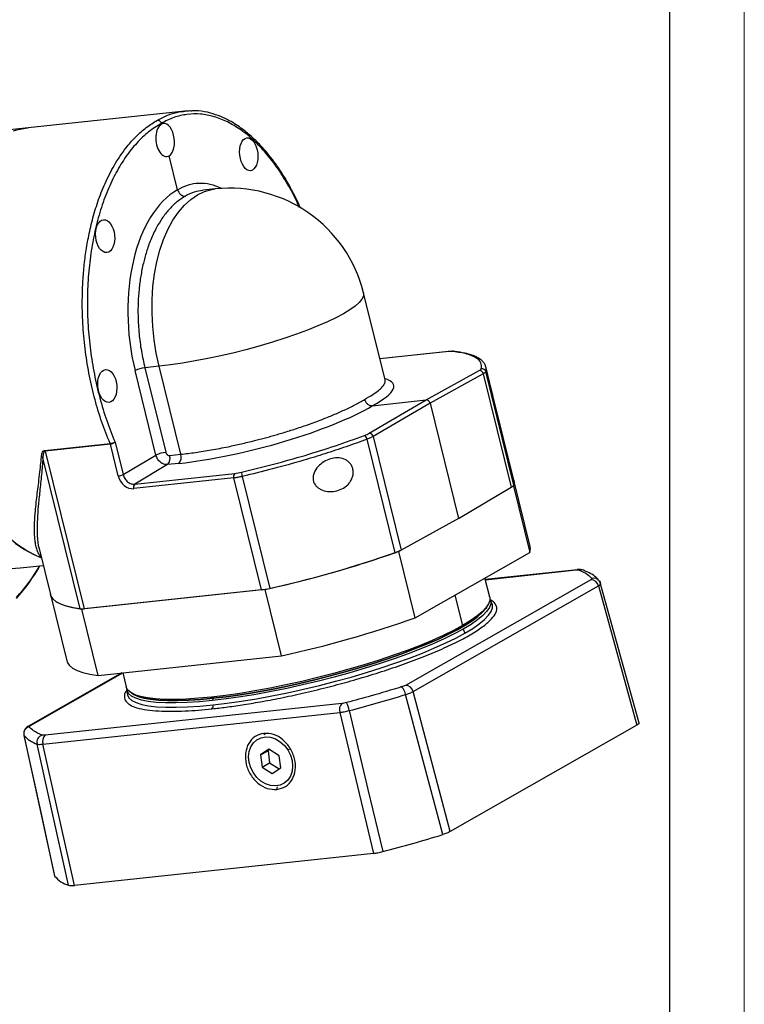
# Model space of a CAD drawing. Header units: millimetres. Extents: x 0 to 1017, y 0 to 717.
# Tile 12 of 13: x 897 to 1014, y 160 to 319. Entities that reach past the tile are written whole.
import ezdxf

# ---------------------------------------------------------------- set-up
doc = ezdxf.new("R2010")
doc.units = ezdxf.units.MM
doc.layers.add('图框_外框线', color=7, linetype='Continuous', lineweight=18)
doc.layers.add('标注线', color=7, linetype='Continuous')

# ---------------------------------------------------------------- blocks, each defined once
blk = doc.blocks.new('FGR160L2')
at = {"color": 0, "linetype": 'Continuous', "lineweight": 25}
for p, q in [((206.58, 88.86), (163.91, 84.3)), ((208.46, 88.87), (206.58, 88.86)), ((163.91, 84.3), (149.06, 82.72)), ((200.23, 85.26), (200.18, 85.5)), ((204.64, 67.41), (202.35, 76.69)), ((214.89, 67.63), (211.46, 67.26)), ((261.13, 15.63), (255.28, 39.33)), ((278.5, 23.36), (259.72, 21.35)), ((278.38, 23.32), (259.72, 21.33)), ((278.53, 23.36), (278.5, 23.36)), ((199.57, 19.33), (195.7, 18.92)), ((195.7, 18.92), (201.39, -4.11)), ((205.49, -4.64), (199.57, 19.33)), ((288.59, 19.1), (288.55, 17.88)), ((289.68, 14.7), (288.56, 19.28)), ((198.73, -4.86), (193.04, 18.17)), ((272.34, 10.16), (286.81, 18.15)), ((287.88, 17.29), (273.4, 9.3)), ((287.88, 17.29), (295.51, -13.64)), ((296.18, -13.02), (288.55, 17.88)), ((289.81, 14.2), (289.68, 14.7)), ((296.2, -11.67), (290.52, 11.34)), ((256.84, 1.07), (272.34, 10.16)), ((257.67, 8.59), (272.34, 10.16)), ((273.4, 9.3), (257.9, 0.2)), ((273.4, 9.3), (281.15, -22.12)), ((257.9, 0.2), (265.53, -30.73)), ((168.49, -3.59), (186.24, -1.69)), ((186.31, -1.93), (168.57, -3.82)), ((188.44, -10.55), (186.31, -1.93)), ((187.58, -1.3), (189.77, -10.17)), ((263.85, -31.45), (256.22, -0.55)), ((168.57, -3.82), (179.16, -46.73)), ((189.77, -10.17), (198.73, -4.86)), ((202.45, -4.97), (205.49, -4.64)), ((178.1, -46.75), (167.94, -5.57)), ((201.9, -7.45), (192.95, -12.76)), ((204.95, -7.13), (201.9, -7.45)), ((192.95, -12.76), (220.19, -9.85)), ((222.23, -10.69), (229.76, -41.17)), ((219.92, -11.09), (192.68, -14)), ((227.44, -41.57), (219.92, -11.09)), ((296.1, -13.29), (295.72, -13.51)), ((296.1, -13.29), (300.57, -31.38)), ((300.66, -29.76), (296.2, -11.67)), ((281.15, -22.12), (295.51, -13.64)), ((281.15, -22.12), (265.53, -30.73)), ((166.9, -30.34), (169.99, -42.83)), ((265.28, -30.86), (264.89, -31.08)), ((269.36, -49.17), (264.89, -31.08)), ((269.36, -49.17), (300.57, -31.38)), ((161.71, -35.61), (168.04, -34.93)), ((313.43, -36.08), (288.46, -38.75)), ((288.47, -38.8), (313.17, -36.16)), ((313.43, -36.08), (313.48, -36.07)), ((315.37, -36.31), (315.15, -36.21)), ((317.17, -38.81), (266.68, -67.6)), ((289.66, -43.58), (288.36, -38.34)), ((319.86, -39.91), (319.53, -39.21)), ((330.33, -77.84), (319.86, -39.91)), ((169.99, -42.83), (174.45, -60.92)), ((228.48, -41.46), (178.5, -46.8)), ((227.44, -41.57), (179.16, -46.73)), ((232.95, -59.54), (228.48, -41.46)), ((268.79, -69.27), (319.27, -40.49)), ((319.27, -40.49), (329.75, -78.42)), ((280.14, -43.02), (282.19, -51.31)), ((290.25, -45.26), (289.77, -44.2)), ((182.97, -64.88), (178.5, -46.8)), ((288.77, -46.36), (289.13, -45.78)), ((282.43, -52.27), (282.87, -53.37)), ((182.97, -64.88), (232.95, -59.54)), ((189.42, -64.19), (164.01, -78.68)), ((164.53, -78.51), (189.68, -64.18)), ((189.67, -64.17), (190.63, -68.03)), ((190.81, -68.63), (190.89, -69.8)), ((265.61, -68.14), (265.54, -67.84)), ((278.87, -107.42), (268.79, -69.27)), ((192.12, -69.74), (192.71, -70.08)), ((214.26, -71.11), (213.89, -70.78)), ((214.26, -71.11), (214.12, -71.73)), ((167.95, -83.61), (248.81, -74.97)), ((249.38, -72.53), (168.53, -81.17)), ((248.81, -74.97), (257.99, -113.37)), ((329.75, -78.42), (278.87, -107.42)), ((162.75, -81.11), (171.1, -119.44)), ((228.13, -80.67), (228.47, -80.98)), ((176.52, -122.07), (167.95, -83.61)), ((229.52, -85.01), (227.2, -86.55)), ((227.2, -86.55), (229.26, -85.38)), ((229.67, -85.1), (229.26, -85.38)), ((229.26, -85.38), (229.69, -88.69)), ((232.29, -86.77), (229.52, -85.01)), ((234.66, -85.19), (235.22, -84.84)), ((227.2, -86.55), (227.63, -89.86)), ((232.72, -90.08), (232.29, -86.77)), ((227.63, -89.86), (229.69, -88.69)), ((227.63, -89.86), (230.39, -91.62)), ((229.69, -88.69), (232.31, -90.36)), ((230.39, -91.62), (232.72, -90.08)), ((225.26, -91.44), (225.2, -91.5)), ((231.67, -95.97), (231.84, -95.19)), ((257.99, -113.37), (176.52, -122.07))]:
    blk.add_line(p, q, dxfattribs=at)
at = {"color": 0, "linetype": 'Continuous', "lineweight": 25, "flags": 128}
for points in [[(163.91, 84.3), (162.34, 84.07), (159.85, 83.41)], [(160.42, -28.86), (162.92, -30.57), (165.46, -31.96), (167.52, -32.83)], [(161.21, 83.81), (163.78, 84.29), (163.91, 84.3)], [(199.57, 19.33), (198.8, 22.88), (198.22, 26.51), (197.84, 30.17), (197.66, 33.83), (197.69, 37.46), (197.92, 41.02), (198.36, 44.48), (198.99, 47.8), (199.81, 50.95), (200.82, 53.9), (202, 56.63), (203.34, 59.11), (204.83, 61.3), (206.46, 63.2), (208.21, 64.78), (210.06, 66.03), (211.99, 66.94), (213.99, 67.5), (214.89, 67.63)], [(255.28, 39.33), (255.3, 39.2), (255.24, 38.44), (254.82, 37.6), (254.06, 36.69), (252.96, 35.73), (251.53, 34.71), (249.79, 33.64), (247.75, 32.55), (245.43, 31.43), (242.85, 30.31), (240.05, 29.18), (237.04, 28.06), (233.85, 26.97), (230.52, 25.91), (227.08, 24.89), (223.56, 23.93), (220, 23.02), (216.42, 22.19), (212.87, 21.43), (209.37, 20.77), (205.97, 20.19), (202.69, 19.71), (199.57, 19.33)], [(278.5, 23.36), (278.48, 23.36), (278.38, 23.32)], [(124.76, 6.09), (125.95, 1.7), (127.32, -2.55), (128.87, -6.65), (130.58, -10.56), (132.44, -14.25), (134.45, -17.72), (136.58, -20.93), (138.83, -23.86), (141.18, -26.51), (143.62, -28.84), (146.13, -30.86), (148.7, -32.53), (151.31, -33.86), (153.94, -34.84), (156.59, -35.46), (159.22, -35.71), (161.71, -35.61)], [(167.52, -32.83), (166.15, -32.28), (163.54, -30.95), (160.97, -29.27), (158.46, -27.26), (156.02, -24.92), (153.67, -22.28), (151.42, -19.34), (149.29, -16.13), (147.28, -12.67), (145.42, -8.97), (143.71, -5.06), (142.16, -0.97), (140.79, 3.29), (139.6, 7.68)], [(296.2, -11.67), (296.27, -12.26), (296.1, -13.29)], [(296.18, -13.02), (296.26, -12.08), (296.2, -11.67)], [(300.57, -31.38), (300.74, -30.35), (300.66, -29.76)], [(313.17, -36.16), (313.38, -36.08), (313.43, -36.08)], [(319.53, -39.21), (319.7, -39.48), (319.83, -39.83)], [(169.99, -42.83), (170.13, -43.25), (170.67, -44.06), (171.53, -44.79), (172.71, -45.42), (174.21, -45.96), (176.01, -46.4), (178.1, -46.75)], [(178.5, -46.8), (176.27, -46.46), (174.36, -46.01), (172.78, -45.45), (171.54, -44.79), (170.64, -44.03), (170.1, -43.18), (169.99, -42.83)], [(289.66, -43.58), (289.68, -44.43), (289.35, -45.41), (288.63, -46.47), (287.55, -47.59), (286.11, -48.78), (284.32, -50.03), (282.19, -51.31)], [(289.71, -44.07), (289.88, -44.49), (289.92, -45.38), (289.58, -46.36), (288.87, -47.42), (287.79, -48.55), (286.35, -49.74), (284.55, -50.98), (282.43, -52.27)], [(282.87, -53.37), (285.01, -52.07), (286.81, -50.82), (288.26, -49.63), (289.34, -48.5), (290.06, -47.44), (290.4, -46.46), (290.36, -45.56), (290.25, -45.26)], [(288.77, -46.36), (288.59, -46.63), (287.68, -47.69), (286.44, -48.81), (284.86, -49.99), (282.96, -51.21), (280.75, -52.47), (278.26, -53.75), (275.48, -55.06), (272.46, -56.37), (269.2, -57.68), (265.73, -58.98), (262.08, -60.27), (258.28, -61.52), (254.34, -62.74), (250.3, -63.91), (246.19, -65.02), (242.04, -66.07), (237.87, -67.05), (233.72, -67.96), (229.62, -68.78), (225.59, -69.51), (221.67, -70.14), (217.89, -70.67), (214.26, -71.11)], [(214.26, -71.11), (217.89, -70.67), (221.67, -70.14), (225.59, -69.51), (229.62, -68.78), (233.72, -67.96), (237.87, -67.05), (242.04, -66.07), (246.19, -65.02), (250.3, -63.91), (254.34, -62.74), (258.28, -61.52), (262.08, -60.27), (265.73, -58.98), (269.2, -57.68), (272.46, -56.37), (275.48, -55.06), (278.26, -53.75), (280.75, -52.47), (282.96, -51.21), (284.86, -49.99), (286.44, -48.81), (287.68, -47.69), (288.59, -46.63), (288.77, -46.36)], [(282.19, -51.31), (279.74, -52.64), (276.99, -53.98), (273.96, -55.34), (270.68, -56.7), (267.16, -58.06), (263.43, -59.4), (259.53, -60.71), (255.48, -61.99), (251.31, -63.21), (247.06, -64.39), (242.75, -65.49), (238.43, -66.52), (234.12, -67.47), (229.85, -68.34), (225.67, -69.1), (221.59, -69.77), (217.65, -70.33), (213.89, -70.78)], [(282.43, -52.27), (279.98, -53.59), (277.23, -54.93), (274.2, -56.29), (270.91, -57.66), (267.39, -59.01), (263.66, -60.35), (259.76, -61.66), (255.71, -62.94), (251.55, -64.17), (247.29, -65.34), (242.99, -66.44), (238.66, -67.48), (234.35, -68.43), (230.09, -69.29), (225.9, -70.05), (221.82, -70.72), (217.89, -71.28), (214.12, -71.73)], [(214.29, -72.91), (218.07, -72.46), (222.02, -71.89), (226.12, -71.23), (230.32, -70.46), (234.6, -69.59), (238.93, -68.64), (243.28, -67.6), (247.6, -66.49), (251.87, -65.31), (256.05, -64.08), (260.12, -62.8), (264.04, -61.48), (267.78, -60.14), (271.31, -58.78), (274.61, -57.41), (277.65, -56.04), (280.41, -54.69), (282.87, -53.37)], [(174.45, -60.92), (174.57, -61.27), (175.11, -62.12), (176, -62.88), (177.24, -63.54), (178.82, -64.09), (180.73, -64.54), (182.97, -64.88)], [(213.89, -70.78), (210.32, -71.11), (206.99, -71.33), (203.9, -71.43), (201.09, -71.41), (198.58, -71.27), (196.38, -71.02), (194.52, -70.65), (193, -70.16), (191.85, -69.57), (191.06, -68.87), (190.64, -68.07), (190.63, -68.03)], [(214.12, -71.73), (210.56, -72.06), (207.22, -72.28), (204.14, -72.38), (201.33, -72.36), (198.81, -72.22), (196.62, -71.97), (194.75, -71.6), (193.24, -71.11), (192.08, -70.52), (191.29, -69.82), (190.88, -69.03), (190.81, -68.5)], [(190.89, -69.8), (190.95, -70.19), (191.37, -70.99), (192.16, -71.69), (193.32, -72.29), (194.84, -72.78), (196.71, -73.15), (198.92, -73.4), (201.44, -73.54), (204.26, -73.56), (207.36, -73.46), (210.71, -73.24), (214.29, -72.91)], [(214.26, -71.11), (210.83, -71.43), (207.6, -71.64), (204.61, -71.75), (201.88, -71.74), (199.42, -71.62), (197.26, -71.39), (195.41, -71.06), (193.88, -70.61), (192.71, -70.08)], [(192.71, -70.08), (193.88, -70.61), (195.41, -71.06), (197.26, -71.39), (199.42, -71.62), (201.88, -71.74), (204.61, -71.75), (207.6, -71.64), (210.83, -71.43), (214.26, -71.11)], [(276.84, -108.23), (271.17, -86.82), (266.74, -70.1)], [(251.37, -74.48), (256.48, -95.93), (260.53, -112.88)], [(164, -78.68), (164.22, -78.58), (164.53, -78.51)], [(162.78, -81.21), (167.44, -102.61), (171.13, -119.53)], [(225.26, -91.44), (224.55, -90.04), (224.11, -88.56), (223.96, -87.07), (224.11, -85.63), (224.56, -84.34), (225.28, -83.24), (226.23, -82.4), (227.37, -81.85), (228.64, -81.63), (229.97, -81.74), (231.31, -82.18), (232.58, -82.93), (233.71, -83.95), (234.66, -85.19)], [(174.9, -122.03), (170.09, -100.44), (166.33, -83.57)], [(234.66, -85.19), (235.37, -86.59), (235.81, -88.07), (235.96, -89.56), (235.81, -91), (235.36, -92.29), (234.64, -93.39), (233.69, -94.23), (232.55, -94.78), (231.28, -95), (229.94, -94.89), (228.61, -94.45), (227.34, -93.7), (226.21, -92.68), (225.26, -91.44)]]:
    blk.add_lwpolyline(points, dxfattribs=at)
at = {"color": 0, "linetype": 'Continuous', "lineweight": 25}
for centre, radius, start, end in [((218.87, 30.34), 37.5, 13.8696, 96.1003), ((279.96, 22.61), 0.785, 72.3244, 108.7149), ((196.56, 10.81), 8.15, 96.042, 115.5632), ((286.84, 17.1), 1.06, 10.7144, 91.3014), ((287.57, 17.63), 1.01, 14.2872, 102.3887), ((254.87, -0.75), 1.36, 8.2125, 62.4718), ((256.83, -0.02), 1.09, 11.663, 89.5441), ((184.81, -2.29), 1.55, 13.7343, 22.8144), ((184.81, -2.3), 1.55, 13.8436, 22.9235), ((167.2, -6.31), 1.04, 45.3418, 72.5369), ((167.06, -4.19), 1.55, 13.7343, 22.8145), ((202.24, -12.22), 8.15, 96.042, 115.5632), ((200.2, -5.78), 2.39, 315.5405, 19.8225), ((203.24, -5.45), 2.39, 315.5405, 19.8225), ((188.01, -6.5), 4.08, 276.042, 295.5632), ((221.04, -10.69), 1.19, 135.5405, 199.8225), ((226.63, -9.36), 4.59, 182.0683, 196.7819), ((193.8, -13.6), 1.19, 135.5405, 199.8225), ((294.96, -12.38), 1.38, 293.595, 332.0485), ((162.56, 258.98), 307.58, 282.3751, 289.4326), ((162.37, 259.88), 308.5, 282.617, 289.2039), ((260.12, -20.45), 11.62, 288.7175, 297.787), ((167.03, -33.2), 0.974, 68.7162, 88.7897), ((126.02, -11.48), 47.33, 317.108, 330.1494), ((124.51, -10.99), 48.92, 317.725, 330.5645), ((314.52, -37.91), 1.81, 69.597, 107.3726), ((317.19, -40.95), 2.13, 12.357, 90.5601), ((317.96, -40.36), 1.95, 36.3591, 105.2895), ((225.1, -20.95), 20.75, 276.4658, 282.9623), ((178.54, -41.96), 4.81, 264.7849, 277.4488), ((167.03, 240.89), 307.58, 282.3751, 289.4326), ((263.15, -70.63), 3.63, 8.4928, 46.2725), ((266.7, -69.73), 2.13, 12.357, 90.5601), ((240.19, -76.85), 11.43, 11.9936, 23.5803), ((150.99, 306.96), 394.42, 284.7427, 287.065), ((213.24, -73.18), 1.09, 312.9368, 14.6385), ((251.02, -74.19), 2.33, 134.3533, 199.2913), ((164.75, -80.8), 2.02, 104.4636, 191.7472), ((168.58, -76.32), 7.58, 220.1085, 252.7902), ((168.36, -83.12), 2.08, 108.0944, 192.4209), ((170.16, -82.84), 2.33, 134.3533, 199.2913), ((159.27, 273.46), 399.39, 284.6869, 287.1208), ((177.08, -114.66), 7.69, 219.3206, 253.5781)]:
    blk.add_arc(centre, radius, start, end, dxfattribs=at)
for centre, major_axis, ratio, start_param, end_param in [((201.29, 80.97), (-0.5, 4.47), 0.544936, 3.378325, 6.519917), ((201.29, 80.97), (-0.46, 4.48), 0.573055, 0.24232, 3.383913), ((213.94, 29.82), (-4, 39.3), 0.573055, 0.243204, 1.813117), ((213.91, 29.8), (-4.39, 39.26), 0.544936, 5.958552, 6.519034), ((276.3, 22.21), (3.89, 0.92), 0.182527, 0.460611, 0.965972), ((283.46, 17.77), (3.89, 0.92), 0.182527, 5.704541, 6.182586), ((225.08, 5.1), (38.44, 9.08), 0.182527, 5.679244, 6.603001), ((225.12, 5.12), (38.25, 9.86), 0.210644, 4.103571, 5.673484), ((272.57, 9.21), (-0.495, 0.869), 0.805868, 4.374982, 5.945322), ((253.6, 0.75), (3.87, 1), 0.210644, 5.170142, 5.648188), ((202.21, -4.02), (-0.495, 0.869), 0.805672, 1.233314, 2.803806), ((191.74, -10.2), (-1.98, 3.48), 0.805672, 1.233314, 2.803806), ((222.23, -8.61), (3.87, 1), 0.210644, 4.103571, 4.608932)]:
    blk.add_ellipse(centre, major_axis=major_axis, ratio=ratio, start_param=start_param, end_param=end_param, dxfattribs=at)
for centre, major_axis, ratio in [((224.01, 77.08), (-0.5, 4.47), 0.544936), ((184.88, 54.78), (-0.46, 4.48), 0.573055), ((185.48, 13.95), (-0.46, 4.48), 0.573055)]:
    blk.add_ellipse(centre, major_axis=major_axis, ratio=ratio, dxfattribs=at)
for points, knots in [([(199.12, 86.36), (200.1, 86.87), (202.04, 87.87), (204.56, 88.63), (206.08, 88.76), (206.59, 88.8)], [0, 0, 0, 0, 0.409931, 0.803206, 1, 1, 1, 1]), ([(206.59, 88.8), (207.05, 88.89), (207.64, 89), (208.24, 88.94), (208.37, 88.92)], [0, 0, 0, 0, 0.78105, 1, 1, 1, 1]), ([(238.16, 62.32), (238.11, 62.44), (237.44, 64.07), (235.99, 66.9), (233.93, 70.6), (231.89, 73.73), (229.8, 76.56), (227.51, 79.25), (224.99, 81.76), (222.64, 83.71), (220.55, 85.16), (218.57, 86.33), (216.24, 87.45), (213.43, 88.4), (210.77, 88.95), (209.07, 88.89), (208.46, 88.87)], [0, 0, 0, 0, 0.007244, 0.098025, 0.184196, 0.259068, 0.329845, 0.409903, 0.49631, 0.580968, 0.636228, 0.694027, 0.764465, 0.848219, 0.945302, 1, 1, 1, 1]), ([(186.23, -1.69), (185.47, 0.21), (183.93, 4.02), (182.07, 10.2), (180.56, 16.64), (179.46, 23.31), (178.8, 30.12), (178.63, 35.44), (178.69, 39.22), (178.77, 41.48), (178.9, 43.74), (179.09, 45.98), (179.33, 48.2), (179.73, 51.2), (180.41, 55.11), (181.55, 59.93), (183.11, 64.93), (185.15, 69.98), (187.74, 74.89), (190.53, 78.91), (193.37, 82.07), (196.11, 84.5), (198.1, 85.73), (199.12, 86.36)], [0, 0, 0, 0, 0.060784, 0.122055, 0.183813, 0.246059, 0.308792, 0.372013, 0.393206, 0.414453, 0.435755, 0.457111, 0.478521, 0.499985, 0.545309, 0.595541, 0.650679, 0.710723, 0.775671, 0.845522, 0.894834, 0.946327, 1, 1, 1, 1]), ([(199.12, 86.36), (199.22, 86.36), (199.39, 86.35), (199.61, 86.26), (199.81, 86.12), (199.99, 85.92), (200.12, 85.69), (200.16, 85.56), (200.18, 85.5)], [0, 0, 0, 0, 0.239235, 0.368014, 0.49953, 0.738849, 0.868569, 1, 1, 1, 1]), ([(237.86, 62.49), (237.77, 62.69), (236.9, 64.8), (234.95, 68.4), (232.02, 73.19), (228.82, 77.36), (225.43, 80.92), (221.89, 83.81), (218.25, 85.99), (214.55, 87.44), (210.84, 88.13), (207.17, 88.04), (203.58, 87.24), (201.31, 86.08), (200.18, 85.5)], [0, 0, 0, 0, 0.009667, 0.099691, 0.189715, 0.279741, 0.369769, 0.459798, 0.549829, 0.639861, 0.729895, 0.819929, 0.909964, 1, 1, 1, 1]), ([(200.18, 85.5), (199.01, 84.77), (196.68, 83.31), (193.46, 80.22), (190.49, 76.53), (187.84, 72.21), (185.52, 67.34), (183.58, 61.97), (182.04, 56.19), (180.91, 50.05), (180.22, 43.65), (179.97, 37.07), (180.16, 30.4), (180.8, 23.71), (181.87, 17.11), (183.37, 10.68), (185.24, 4.47), (186.8, 0.62), (187.58, -1.3)], [0, 0, 0, 0, 0.062505, 0.125011, 0.187515, 0.250019, 0.312522, 0.375024, 0.437525, 0.500025, 0.562524, 0.625022, 0.687519, 0.750016, 0.812512, 0.875008, 0.937504, 1, 1, 1, 1]), ([(204.64, 67.41), (204.72, 67.17), (204.85, 66.8), (205.17, 66.38), (205.54, 66.02), (206.09, 65.7), (206.54, 65.69), (206.76, 65.68)], [0, 0, 0, 0, 0.242826, 0.371038, 0.500187, 0.74975, 1, 1, 1, 1]), ([(211.46, 67.25), (210.69, 67.13), (209.08, 66.88), (207.56, 66.09), (206.76, 65.68)], [0, 0, 0, 0, 0.475338, 1, 1, 1, 1]), ([(206.76, 65.68), (205.94, 65.16), (204.36, 64.16), (202.25, 62.08), (200.44, 59.76), (199.08, 57.53), (198.07, 55.54), (197.32, 53.85), (196.68, 52.17), (196.14, 50.54), (195.68, 48.96), (195.13, 46.79), (194.56, 43.95), (194.09, 40.36), (193.84, 36.71), (193.81, 32.65), (194.07, 28.21), (194.68, 23.46), (195.36, 20.42), (195.7, 18.92)], [0, 0, 0, 0, 0.079953, 0.154922, 0.224907, 0.289907, 0.330479, 0.368833, 0.404969, 0.438888, 0.470588, 0.50007, 0.565566, 0.630206, 0.69399, 0.756918, 0.839465, 0.920492, 1, 1, 1, 1]), ([(280.05, 23.39), (279.84, 23.4), (279.43, 23.44), (278.83, 23.38), (278.53, 23.36)], [0, 0, 0, 0, 0.502925, 1, 1, 1, 1]), ([(287.35, 18.62), (287.4, 19.19), (287.5, 20.33), (286.08, 21.68), (283.63, 22.74), (281.02, 23.15), (279.71, 23.35)], [0, 0, 0, 0, 0.250008, 0.50001, 0.750008, 1, 1, 1, 1]), ([(288.6, 19.09), (288.51, 19.37), (288.34, 19.89), (287.89, 20.5), (287.41, 20.98), (286.84, 21.42), (286, 21.91), (284.71, 22.43), (282.84, 22.96), (281.13, 23.22), (280.2, 23.36)], [0, 0, 0, 0, 0.102054, 0.194072, 0.276076, 0.36322, 0.479017, 0.623719, 0.79734, 1, 1, 1, 1]), ([(288.59, 19.13), (288.59, 19.13), (288.6, 19.12), (288.59, 19.1), (288.59, 19.1)], [0, 0, 0, 0, 0.477604, 1, 1, 1, 1]), ([(255.55, 10.32), (256.32, 10.75), (257.8, 11.58), (259.37, 12.71), (260.42, 13.69), (260.95, 14.45), (261.15, 15.02), (261.19, 15.38), (261.13, 15.57), (261.11, 15.63)], [0, 0, 0, 0, 0.207, 0.401099, 0.582293, 0.75058, 0.855622, 0.954922, 1, 1, 1, 1]), ([(261.15, 15.49), (261.16, 15.49), (261.18, 15.49), (261.15, 15.57), (261.13, 15.63)], [0, 0, 0, 0, 0.225857, 1, 1, 1, 1]), ([(290.52, 11.34), (290.51, 11.36), (290.45, 11.62), (290.29, 12.26), (290.05, 13.21), (289.89, 13.87), (289.81, 14.2)], [0, 0, 0, 0, 0.0323, 0.356121, 0.681977, 1, 1, 1, 1]), ([(205.49, -4.64), (206.8, -4.49), (209.46, -4.18), (213.81, -3.47), (218.01, -2.67), (221.97, -1.8), (224.87, -1.11), (227.07, -0.54), (228.54, -0.15), (230.02, 0.25), (231.49, 0.67), (233.61, 1.3), (236.49, 2.19), (240.21, 3.44), (243.79, 4.77), (247.13, 6.11), (250.14, 7.45), (253.06, 8.87), (254.7, 9.83), (255.55, 10.32)], [0, 0, 0, 0, 0.079509, 0.160538, 0.243088, 0.306018, 0.369804, 0.395568, 0.421469, 0.447507, 0.473682, 0.499995, 0.561159, 0.631189, 0.710079, 0.775081, 0.84507, 0.920043, 1, 1, 1, 1]), ([(255.55, 10.32), (255.56, 10.29), (255.62, 10.03), (255.85, 9.55), (256.26, 9.08), (256.68, 8.8), (257.12, 8.6), (257.45, 8.6), (257.67, 8.59)], [0, 0, 0, 0, 0.034327, 0.258345, 0.499196, 0.628663, 0.757086, 1, 1, 1, 1]), ([(222.04, -9.53), (224.94, -8.82), (230.76, -7.4), (239.37, -4.96), (247.74, -2.34), (252.91, -0.47), (255.5, 0.46)], [0, 0, 0, 0, 0.249992, 0.49999, 0.749992, 1, 1, 1, 1]), ([(186.24, -1.69), (186.29, -1.69), (186.4, -1.67), (186.65, -1.62), (186.97, -1.54), (187.33, -1.42), (187.5, -1.34), (187.58, -1.3)], [0, 0, 0, 0, 0.126806, 0.250886, 0.496148, 0.744096, 1, 1, 1, 1]), ([(187.58, -1.3), (187.54, -1.34), (187.46, -1.43), (187.29, -1.55), (187.11, -1.65), (186.88, -1.77), (186.6, -1.88), (186.4, -1.91), (186.31, -1.93)], [0, 0, 0, 0, 0.156328, 0.303598, 0.441869, 0.571217, 0.802565, 1, 1, 1, 1]), ([(256.22, -0.55), (254.34, -1.24), (250.64, -2.58), (244.84, -4.49), (238.15, -6.53), (230.59, -8.66), (224.97, -10.02), (222.23, -10.69)], [0, 0, 0, 0, 0.179772, 0.354316, 0.52363, 0.767691, 1, 1, 1, 1]), ([(167.05, -32.23), (166.88, -31.92), (166.54, -31.29), (166.16, -30.14), (165.88, -28.84), (165.74, -27.64), (165.67, -26.63), (165.64, -25.83), (165.63, -24.96), (165.64, -24.02), (165.68, -22.99), (165.75, -21.73), (165.89, -19.97), (166.11, -17.78), (166.4, -15.34), (166.71, -12.86), (167.02, -10.31), (167.3, -7.77), (167.45, -6.09), (167.52, -5.32)], [0, 0, 0, 0, 0.066372, 0.135549, 0.207578, 0.276007, 0.309234, 0.344094, 0.380588, 0.418718, 0.458486, 0.499892, 0.560117, 0.647595, 0.721859, 0.792761, 0.8714, 0.940464, 1, 1, 1, 1]), ([(167.52, -5.32), (167.56, -4.96), (167.63, -4.4), (167.94, -3.87), (168.22, -3.65), (168.4, -3.61), (168.49, -3.59)], [0, 0, 0, 0, 0.499439, 0.758824, 0.876269, 1, 1, 1, 1]), ([(168.57, -3.82), (168.52, -3.83), (168.41, -3.86), (168.23, -4), (167.96, -4.54), (167.94, -5.13), (167.94, -5.57)], [0, 0, 0, 0, 0.074561, 0.157212, 0.363799, 1, 1, 1, 1]), ([(201.9, -7.45), (201.57, -7.44), (200.91, -7.42), (199.93, -6.85), (199.12, -5.97), (198.86, -5.23), (198.73, -4.86)], [0, 0, 0, 0, 0.250001, 0.5, 0.749999, 1, 1, 1, 1]), ([(167.94, -5.57), (167.81, -7.12), (167.56, -10.38), (167.06, -14.72), (166.65, -18.8), (166.34, -22.89), (166.37, -26.78), (166.54, -29.4), (166.9, -30.32), (166.91, -30.34)], [0, 0, 0, 0, 0.142333, 0.298529, 0.445509, 0.596816, 0.797592, 0.995679, 1, 1, 1, 1]), ([(241.52, -11.17), (241.54, -10.84), (241.58, -10.17), (242.11, -8.9), (243.19, -7.55), (244.85, -6.39), (246.71, -5.69), (248.64, -5.53), (250.19, -5.94), (251.23, -6.66), (251.86, -7.41), (252.31, -8.28), (252.51, -9.27), (252.44, -10.28), (252.14, -11.26), (251.65, -12.16), (250.78, -13.2), (249.4, -14.16), (247.5, -14.77), (245.52, -14.87), (243.92, -14.42), (242.81, -13.75), (242.12, -13.05), (241.62, -12.17), (241.55, -11.5), (241.52, -11.17)], [0, 0, 0, 0, 0.030186, 0.062242, 0.124866, 0.187264, 0.249602, 0.312021, 0.374119, 0.40539, 0.436705, 0.468423, 0.498946, 0.529376, 0.561308, 0.592543, 0.624379, 0.686877, 0.749478, 0.813896, 0.874467, 0.906915, 0.937195, 0.968828, 1, 1, 1, 1]), ([(189.77, -10.17), (189.9, -10.54), (190.16, -11.29), (190.96, -12.17), (191.94, -12.74), (192.61, -12.76), (192.95, -12.76)], [0, 0, 0, 0, 0.250017, 0.5, 0.749983, 1, 1, 1, 1]), ([(222.23, -10.69), (221.82, -10.78), (221, -10.96), (220.27, -11.05), (219.92, -11.09)], [0, 0, 0, 0, 0.505434, 1, 1, 1, 1]), ([(167.45, -32.56), (167.41, -32.55), (167.2, -32.44), (167.12, -32.33), (167.05, -32.23)], [0, 0, 0, 0, 0.178961, 1, 1, 1, 1]), ([(313.17, -36.16), (313.37, -36.15), (313.72, -36.12), (313.9, -36.16), (313.98, -36.18)], [0, 0, 0, 0, 0.559314, 1, 1, 1, 1]), ([(315.15, -36.21), (314.9, -36.15), (314.39, -36.01), (313.79, -36.05), (313.48, -36.07)], [0, 0, 0, 0, 0.482779, 1, 1, 1, 1]), ([(313.98, -36.18), (314.83, -36.55), (316.34, -37.22), (317.11, -38.1), (317.45, -38.48)], [0, 0, 0, 0, 0.56, 1, 1, 1, 1]), ([(319.53, -39.2), (319.25, -38.86), (318.62, -38.11), (317.2, -37.09), (315.87, -36.52), (315.15, -36.21)], [0, 0, 0, 0, 0.278687, 0.612448, 1, 1, 1, 1]), ([(317.45, -38.48), (317.45, -38.53), (317.47, -38.62), (317.26, -38.76), (317.17, -38.81)], [0, 0, 0, 0, 0.559314, 1, 1, 1, 1]), ([(319.27, -40.49), (319.48, -40.36), (319.88, -40.09), (319.85, -39.92), (319.83, -39.83)], [0, 0, 0, 0, 0.5, 1, 1, 1, 1]), ([(213.98, -73.98), (215.25, -73.84), (217.89, -73.54), (222.28, -72.9), (227.21, -72.08), (232.73, -71.03), (238.79, -69.73), (244.99, -68.23), (251.2, -66.57), (257.26, -64.8), (263.33, -62.84), (269.23, -60.73), (274.78, -58.52), (279.77, -56.27), (284.02, -54.05), (287.41, -51.92), (289.83, -49.94), (291.25, -48.18), (291.74, -46.65), (291.26, -45.4), (290.58, -44.64), (289.89, -44.36), (289.84, -44.34)], [0, 0, 0, 0, 0.036379, 0.075902, 0.118795, 0.165252, 0.215412, 0.269333, 0.318513, 0.370295, 0.424465, 0.480708, 0.538614, 0.597685, 0.657355, 0.717025, 0.776095, 0.834002, 0.890245, 0.944415, 0.996197, 1, 1, 1, 1]), ([(190.82, -68.84), (190.74, -68.94), (190.18, -69.62), (190.02, -70.67), (190.37, -71.95), (191.57, -72.95), (193.48, -73.74), (196.09, -74.29), (199.32, -74.6), (202.84, -74.69), (206.51, -74.59), (210.19, -74.36), (212.75, -74.1), (213.98, -73.98)], [0, 0, 0, 0, 0.019637, 0.134341, 0.244815, 0.350419, 0.450718, 0.560685, 0.662983, 0.757727, 0.845204, 0.925808, 1, 1, 1, 1]), ([(265.66, -68.01), (262.9, -68.84), (257.99, -70.32), (252.9, -71.68), (250.66, -72.28)], [0, 0, 0, 0, 0.56, 1, 1, 1, 1]), ([(266.68, -67.6), (266.53, -67.67), (266.25, -67.81), (265.84, -67.95), (265.66, -68.01)], [0, 0, 0, 0, 0.559314, 1, 1, 1, 1]), ([(266.74, -70.1), (267.15, -69.96), (267.97, -69.69), (268.52, -69.41), (268.79, -69.27)], [0, 0, 0, 0, 0.5, 1, 1, 1, 1]), ([(250.66, -72.28), (250.41, -72.34), (249.96, -72.45), (249.56, -72.5), (249.38, -72.53)], [0, 0, 0, 0, 0.559314, 1, 1, 1, 1]), ([(248.81, -74.97), (249.21, -74.91), (250.02, -74.8), (250.92, -74.59), (251.37, -74.48)], [0, 0, 0, 0, 0.5, 1, 1, 1, 1]), ([(163.99, -78.69), (163.86, -78.77), (163.54, -78.97), (163.07, -79.46), (162.78, -80.06), (162.69, -80.64), (162.73, -80.96), (162.75, -81.11)], [0, 0, 0, 0, 0.167145, 0.390277, 0.673304, 0.833423, 1, 1, 1, 1]), ([(164.25, -78.85), (164.24, -78.8), (164.23, -78.7), (164.44, -78.57), (164.53, -78.51)], [0, 0, 0, 0, 0.559314, 1, 1, 1, 1]), ([(167.72, -81.15), (166.87, -80.77), (165.35, -80.11), (164.58, -79.23), (164.25, -78.85)], [0, 0, 0, 0, 0.56, 1, 1, 1, 1]), ([(330.28, -77.85), (330.29, -77.91), (330.3, -78.06), (329.95, -78.28), (329.75, -78.42)], [0, 0, 0, 0, 0.400093, 1, 1, 1, 1]), ([(168.53, -81.17), (168.33, -81.18), (167.97, -81.21), (167.79, -81.17), (167.72, -81.15)], [0, 0, 0, 0, 0.559314, 1, 1, 1, 1]), ([(228.13, -80.67), (227.3, -80.88), (225.63, -81.29), (223.85, -83.29), (222.97, -85.98), (223.15, -89.04), (224.36, -92), (226.41, -94.37), (229.01, -95.9), (230.78, -95.95), (231.67, -95.97)], [0, 0, 0, 0, 0.12498, 0.249972, 0.37498, 0.5, 0.62502, 0.750028, 0.87502, 1, 1, 1, 1]), ([(231.67, -95.97), (232.5, -95.77), (234.17, -95.35), (235.95, -93.35), (236.83, -90.66), (236.65, -87.6), (235.44, -84.65), (233.39, -82.27), (230.8, -80.74), (229.02, -80.69), (228.13, -80.67)], [0, 0, 0, 0, 0.12498, 0.249972, 0.37498, 0.5, 0.62502, 0.750028, 0.87502, 1, 1, 1, 1]), ([(166.33, -83.57), (166.51, -83.61), (166.88, -83.69), (167.6, -83.63), (167.95, -83.61)], [0, 0, 0, 0, 0.5, 1, 1, 1, 1]), ([(278.87, -107.42), (278.6, -107.56), (278.07, -107.83), (277.25, -108.1), (276.84, -108.23)], [0, 0, 0, 0, 0.500077, 1, 1, 1, 1]), ([(257.99, -113.37), (258.39, -113.31), (259.19, -113.21), (260.08, -112.99), (260.53, -112.88)], [0, 0, 0, 0, 0.500077, 1, 1, 1, 1]), ([(174.9, -122.03), (175.09, -122.08), (175.45, -122.16), (176.16, -122.1), (176.52, -122.07)], [0, 0, 0, 0, 0.500077, 1, 1, 1, 1])]:
    blk.add_open_spline(points, degree=3, knots=knots, dxfattribs=at)
for points in [[(288.55, 17.88), (288.5, 17.79), (288.41, 17.62), (288.06, 17.4), (287.88, 17.29)], [(257.9, 0.2), (257.66, 0.08), (257.2, -0.18), (256.54, -0.43), (256.22, -0.55)]]:
    blk.add_open_spline(points, degree=3, dxfattribs=at)

msp = doc.modelspace()

# ---------------------------------------------------------------- linework, layer by layer
at = {"layer": '图框_外框线', "color": 3}
msp.add_lwpolyline([(0, 0), (1014.0534, 0), (1014.0534, 717.0806), (0, 717.0806)], close=True, dxfattribs=at)
at = {"layer": '图框_外框线', "color": 3, "lineweight": 25}
msp.add_lwpolyline([(60.3603, 12.0721), (1001.9813, 12.0721), (1001.9813, 705.0086), (60.3603, 705.0086)], close=True, dxfattribs=at)

# ---------------------------------------------------------------- block references
at = {"layer": '标注线', "xscale": 0.595, "yscale": 0.595, "zscale": 0.595}
msp.add_blockref('FGR160L2', (800.448, 251.4866), dxfattribs=at)

doc.saveas('drawing.dxf')
